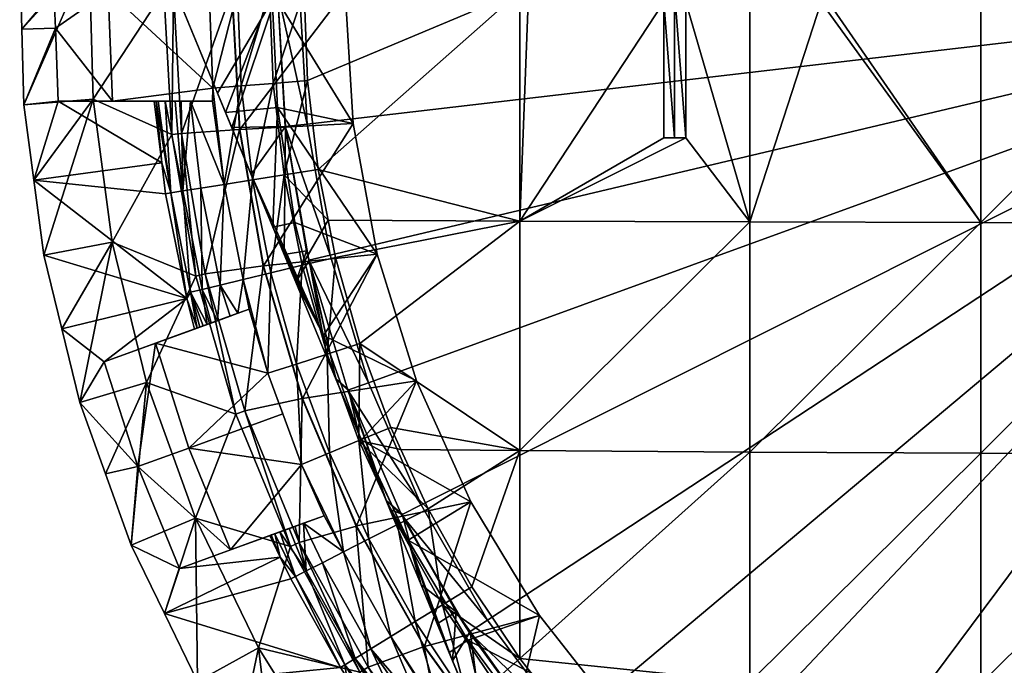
# Model space of a CAD drawing. Extents: x -0.0194 to 0.0194, y -0.0195 to 0.0195.
# Tile 2 of 13: x -0.0194 to -0.006, y -0.0092 to -0.0004. Entities that reach past the tile are written whole.
import ezdxf

# ---------------------------------------------------------------- set-up
doc = ezdxf.new("R2010")
doc.units = 0
doc.layers.add('mesh', color=7, linetype='CONTINUOUS')

msp = doc.modelspace()

# ---------------------------------------------------------------- meshes
at = {"layer": 'mesh'}
mesh = msp.add_polyface(dxfattribs=at)
corners = [(-0.015519, 0.001814, 0.000587), (-0.015625, 0, 0.000587), (0, 0, 0.000587), (-0.009473, -0.003148, 0.049913), (-0.01035, -0.00015, 0.049875), (-0.009473, -0.00015, 0.049958), (-0.01035, -0.002, 0.049855), (-0.0085, -0.00015, 0.05005), (-0.0085, 0, 0.050051), (-0.006321, -0.003156, 0.050163), (-0.003162, -0.00316, 0.050313), (-0.003162, 0, 0.050362), (0, 0, 0.050413), (-0.006321, 0, 0.050213), (-0.0085, 0.00015, 0.05005), (0, 0.003162, 0.050362), (-0.003162, 0.00316, 0.050313), (-0.006321, 0.003156, 0.050163), (-0.01035, -0.002, 0.050155), (-0.01035, -0.00015, 0.050175), (-0.0085, -0.00015, 0.05035), (-0.0085, 0.00015, 0.05035), (-0.0085, 0, 0.050351), (-0.01035, 0.00015, 0.050175), (-0.009473, 0.00015, 0.049958), (-0.01035, 0.00015, 0.049875), (-0.01035, 0.002, 0.049855), (-0.01065, -0.00015, 0.050144), (-0.010502, -0.002, 0.050139), (-0.01065, -0.002, 0.050124), (-0.010502, 0, 0.05016), (-0.01065, 0.002, 0.050124), (-0.01065, 0.00015, 0.050144)]
mesh.append_faces([[corners[k] for k in face] for face in [(0, 1, 2, 2), (3, 4, 5, 5), (3, 6, 4, 4), (7, 3, 5, 5), (8, 9, 7, 7), (10, 11, 12, 12), (9, 13, 11, 11), (8, 13, 9, 9), (8, 14, 13, 13), (11, 15, 12, 12), (13, 16, 11, 11), (14, 17, 13, 13), (18, 4, 6, 6), (18, 19, 4, 4), (5, 20, 7, 7), (5, 19, 20, 20), (4, 19, 5, 5), (8, 21, 14, 14), (8, 22, 21, 21), (7, 22, 8, 8), (7, 20, 22, 22), (23, 14, 21, 21), (23, 24, 14, 14), (25, 24, 23, 23), (23, 26, 25, 25), (27, 28, 29, 29), (27, 30, 28, 28), (31, 30, 32, 32), (21, 30, 23, 23), (21, 22, 30, 30), (19, 22, 20, 20), (19, 30, 22, 22), (18, 30, 19, 19), (18, 28, 30, 30)]])
mesh = msp.add_polyface(dxfattribs=at)
corners = [(0, 0, 0.000587), (-0.015519, -0.001814, 0.000587), (-0.015204, -0.003603, 0.000587), (-0.015625, 0, 0.000587), (-0.014683, -0.005344, 0.000587), (-0.013963, -0.007012, 0.000587), (-0.012345, -0.008521, 0.010588), (-0.013282, -0.006971, 0.018237), (-0.012345, -0.008521, 0.018237), (-0.013282, -0.006971, 0.010588), (-0.012616, -0.003137, 0.049564), (-0.01065, -0.002, 0.049824), (-0.01035, -0.002, 0.049855), (-0.01065, -0.00015, 0.049844), (-0.0125, -0.00015, 0.049628), (-0.012616, 0, 0.049613), (-0.01065, 0.002, 0.049824), (-0.01065, 0.00015, 0.049844), (-0.0125, 0.00015, 0.049628), (-0.0125, 0, 0.049628), (-0.012616, 0.003137, 0.049564), (-0.012616, -0.00627, 0.049415), (-0.009473, -0.003148, 0.049913), (-0.0148, -0.004809, 0.049194), (-0.01065, -0.00015, 0.050144), (-0.01065, -0.002, 0.050124), (-0.01065, 0.002, 0.050124), (-0.01065, 0.00015, 0.050144), (-0.0125, 0.00015, 0.049928), (-0.0125, -0.00015, 0.049928), (-0.0125, 0, 0.049928), (-0.010502, 0, 0.05016), (-0.013917, -0.008944, 0.018237), (-0.014137, -0.007492, 0.010588), (-0.012616, -0.009107, 0.049194), (-0.013268, -0.008131, 0.049194), (-0.009473, -0.006292, 0.049764)]
mesh.append_faces([[corners[k] for k in face] for face in [(0, 1, 2, 2), (0, 3, 1, 1), (0, 4, 5, 5), (6, 7, 8, 8), (9, 7, 6, 6), (10, 11, 12, 12), (13, 11, 10, 10), (10, 14, 13, 13), (10, 15, 14, 14), (16, 17, 18, 18), (15, 19, 14, 14), (15, 18, 19, 19), (20, 18, 15, 15), (21, 10, 22, 22), (23, 10, 21, 21), (24, 11, 13, 13), (24, 25, 11, 11), (26, 27, 17, 17), (27, 18, 17, 17), (27, 28, 18, 18), (19, 29, 14, 14), (19, 30, 29, 29), (18, 30, 19, 19), (18, 28, 30, 30), (29, 13, 14, 14), (29, 24, 13, 13), (29, 31, 24, 24), (29, 30, 31, 31), (27, 30, 28, 28), (27, 31, 30, 30), (7, 32, 8, 8), (6, 33, 9, 9), (21, 34, 35, 35), (36, 34, 21, 21)]])
mesh = msp.add_polyface(dxfattribs=at)
corners = [(-0.016, 0, 0.010588), (-0.016632, -0.001658, 0.010175), (-0.017318, 0, 0.009826), (-0.016933, 0.000931, 0.003184), (-0.017318, 0, 0.003392), (-0.016632, 0.001658, 0.010175), (-0.017211, -0.000259, 0.003331), (-0.016741, -0.001393, 0.003092), (-0.015925, 0, 0.002587), (-0.019388, -0.001552, 0.012863), (-0.018956, -0.000505, 0.021912), (-0.018917, -0.0015, 0.021912), (-0.019416, -0.000517, 0.012863), (-0.018976, 0, 0.021912), (-0.019443, 0.000518, 0.012863), (-0.018917, 0.0015, 0.021912), (-0.018493, 0.000492, 0.011913), (-0.018441, -0.001476, 0.011913), (-0.018174, -0.0015, 0.022652), (-0.018236, 0, 0.022652), (-0.017475, 0, 0.011913), (-0.017365, -0.001957, 0.011913), (-0.017365, 0.001957, 0.011913), (-0.017344, 0, 0.019412), (-0.017235, -0.001942, 0.019412), (-0.017235, 0.001942, 0.019412), (-0.016549, 0, 0.019412), (-0.016442, 0.001886, 0.019412), (-0.016469, 0, 0.048862), (-0.016806, -0.001323, 0.048571), (-0.016858, 0, 0.048571), (-0.016812, -0.0015, 0.048552), (-0.018174, 0.0015, 0.022652), (-0.016806, 0.001323, 0.048571)]
mesh.append_faces([[corners[k] for k in face] for face in [(0, 1, 2, 2), (3, 2, 4, 4), (3, 5, 2, 2), (4, 2, 1, 1), (1, 6, 4, 4), (1, 7, 6, 6), (4, 8, 3, 3), (9, 10, 11, 11), (12, 10, 9, 9), (12, 13, 10, 10), (14, 13, 12, 12), (14, 15, 13, 13), (16, 9, 17, 17), (16, 12, 9, 9), (16, 14, 12, 12), (10, 18, 11, 11), (10, 19, 18, 18), (19, 13, 15, 15), (10, 13, 19, 19), (20, 17, 21, 21), (20, 16, 17, 17), (22, 16, 20, 20), (23, 21, 24, 24), (23, 20, 21, 21), (25, 20, 23, 23), (25, 22, 20, 20), (26, 23, 24, 24), (27, 25, 23, 23), (28, 29, 30, 30), (29, 31, 18, 18), (19, 29, 18, 18), (19, 30, 29, 29), (32, 30, 19, 19), (32, 33, 30, 30)]])
mesh = msp.add_polyface(dxfattribs=at)
corners = [(-0.015, 0, 0.010588), (-0.016, 0, 0.010588), (-0.015921, 0.001587, 0.010588), (-0.014891, -0.001808, 0.010588), (-0.015921, -0.001587, 0.010588), (-0.017318, 0, 0.009826), (-0.016632, -0.001658, 0.010175), (-0.017318, 0, 0.003392), (-0.017211, -0.000259, 0.003331), (-0.015925, 0, 0.002587), (-0.016741, -0.001393, 0.003092), (-0.016547, -0.001861, 0.003013), (-0.015817, -0.001849, 0.000887), (-0.015519, -0.001814, 0.000587), (-0.015925, 0, 0.000887), (-0.015625, 0, 0.000587), (-0.015817, 0.001849, 0.000887), (-0.015982, 0.001258, 0.049072), (-0.016469, 0, 0.048862), (-0.016418, 0.001292, 0.048862), (-0.016031, 0, 0.049072), (-0.016418, -0.001292, 0.048862), (-0.015982, -0.001258, 0.049072), (-0.015561, 0, 0.049194), (-0.015513, -0.001221, 0.049194), (-0.015513, 0.001221, 0.049194), (-0.016549, 0, 0.019412), (-0.017235, -0.001942, 0.019412), (-0.016442, -0.001886, 0.019412), (-0.016442, 0.001886, 0.019412), (-0.017344, 0, 0.019412), (-0.016436, -0.001886, 0.018237), (-0.016544, 0, 0.018237), (-0.015, 0, 0.018237), (-0.014891, -0.001808, 0.018237), (-0.014891, 0.001808, 0.018237), (-0.016436, 0.001886, 0.018237), (-0.015814, -0.001848, 0.002587), (-0.015814, 0.001848, 0.002587), (-0.016858, 0, 0.048571), (-0.016806, -0.001323, 0.048571)]
mesh.append_faces([[corners[k] for k in face] for face in [(0, 1, 2, 2), (3, 4, 1, 1), (1, 5, 2, 2), (4, 6, 1, 1), (7, 8, 9, 9), (9, 10, 11, 11), (8, 10, 9, 9), (12, 13, 14, 14), (14, 15, 16, 16), (14, 13, 15, 15), (17, 18, 19, 19), (20, 18, 17, 17), (20, 21, 18, 18), (22, 21, 20, 20), (22, 23, 24, 24), (20, 23, 22, 22), (20, 25, 23, 23), (17, 25, 20, 20), (26, 27, 28, 28), (29, 30, 26, 26), (28, 31, 26, 26), (26, 32, 29, 29), (26, 31, 32, 32), (33, 31, 34, 34), (33, 32, 31, 31), (35, 32, 33, 33), (35, 36, 32, 32), (9, 11, 37, 37), (16, 38, 14, 14), (14, 37, 12, 12), (14, 9, 37, 37), (38, 9, 14, 14), (18, 39, 19, 19), (21, 40, 18, 18)]])
mesh = msp.add_polyface(dxfattribs=at)
corners = [(-0.014891, -0.001808, 0.010588), (-0.016, 0, 0.010588), (-0.015, 0, 0.010588), (-0.014564, -0.00359, 0.010588), (-0.015921, -0.001587, 0.010588), (-0.015496, -0.003673, 0.000887), (-0.014683, -0.005344, 0.000587), (-0.015204, -0.003603, 0.000587), (-0.014965, -0.005447, 0.000887), (-0.013963, -0.007012, 0.000587), (-0.014025, -0.005319, 0.010588), (-0.014564, -0.00359, 0.018237), (-0.014025, -0.005319, 0.018237), (-0.014891, -0.001808, 0.018237), (-0.015, 0, 0.018237), (-0.014891, 0.001808, 0.018237), (-0.014891, 0.001808, 0.010588), (-0.015131, -0.003633, 0.049194), (-0.0148, -0.004809, 0.049194), (-0.015247, -0.004954, 0.049072), (-0.014811, -0.006135, 0.049072), (-0.014377, -0.005955, 0.049194), (-0.012616, -0.003137, 0.049564), (-0.015232, -0.003125, 0.049194), (-0.01537, -0.002434, 0.049194), (-0.012616, -0.00627, 0.049415), (-0.015513, -0.001221, 0.049194), (-0.015561, 0, 0.049194), (-0.012616, 0, 0.049613), (-0.015513, 0.001221, 0.049194), (-0.015582, -0.005559, 0.018237), (-0.016114, -0.003747, 0.018237), (-0.015295, -0.004699, 0.010588), (-0.014782, -0.006123, 0.010588), (-0.015243, -0.005011, 0.002657), (-0.015126, -0.005292, 0.00265), (-0.014815, -0.006043, 0.002631), (-0.014955, -0.005443, 0.002587)]
mesh.append_faces([[corners[k] for k in face] for face in [(0, 1, 2, 2), (3, 4, 0, 0), (5, 6, 7, 7), (8, 6, 5, 5), (8, 9, 6, 6), (10, 11, 12, 12), (3, 11, 10, 10), (3, 13, 11, 11), (0, 13, 3, 3), (0, 14, 13, 13), (2, 14, 0, 0), (2, 15, 14, 14), (16, 15, 2, 2), (17, 18, 19, 19), (18, 20, 19, 19), (18, 21, 20, 20), (22, 23, 24, 24), (22, 17, 23, 23), (25, 21, 18, 18), (26, 27, 28, 28), (27, 29, 28, 28), (24, 28, 22, 22), (24, 26, 28, 28), (18, 17, 22, 22), (11, 30, 12, 12), (13, 31, 11, 11), (10, 32, 3, 3), (10, 33, 32, 32), (33, 34, 32, 32), (33, 35, 34, 34), (33, 36, 35, 35), (37, 35, 36, 36), (5, 35, 8, 8), (35, 37, 8, 8)]])
mesh = msp.add_polyface(dxfattribs=at)
corners = [(0, 0, 0.000587), (-0.013963, -0.007012, 0.000587), (-0.013054, -0.008586, 0.000587), (-0.015204, -0.003603, 0.000587), (-0.014683, -0.005344, 0.000587), (-0.010723, -0.011365, 0.000587), (-0.009331, -0.012533, 0.000587), (-0.011969, -0.010044, 0.000587), (-0.007812, -0.013532, 0.000587), (-0.006189, -0.014347, 0.000587), (-0.004481, -0.014969, 0.000587), (-0.002713, -0.015388, 0.000587), (-0.011228, -0.009947, 0.010588), (-0.011228, -0.009947, 0.018237), (-0.009947, -0.011228, 0.010588), (-0.011003, -0.011003, 0.049194), (-0.011833, -0.010106, 0.049194), (-0.009473, -0.00943, 0.049515), (-0.006321, -0.009454, 0.049764), (-0.009473, -0.012332, 0.049194), (-0.012616, -0.003137, 0.049564), (-0.01035, -0.002, 0.049855), (-0.009473, -0.003148, 0.049913), (-0.0085, -0.00015, 0.05005), (-0.006321, -0.003156, 0.050163), (-0.003162, -0.01261, 0.049564), (-0.003162, -0.009468, 0.049913), (0, -0.009473, 0.049963), (-0.006321, -0.012591, 0.049415), (-0.003162, -0.00316, 0.050313), (0, 0, 0.050413), (0, -0.003162, 0.050362), (-0.003162, 0, 0.050362), (0, -0.006321, 0.050213), (-0.003162, -0.006317, 0.050163), (-0.006321, -0.006308, 0.050013), (-0.009473, -0.006292, 0.049764), (-0.012616, -0.00627, 0.049415), (-0.010502, -0.002, 0.050139), (-0.01065, -0.002, 0.049824), (-0.01065, -0.002, 0.050124), (-0.01035, -0.002, 0.050155), (-0.012616, -0.009107, 0.049194)]
mesh.append_faces([[corners[k] for k in face] for face in [(0, 1, 2, 2), (3, 4, 0, 0), (0, 5, 6, 6), (0, 7, 5, 5), (2, 7, 0, 0), (0, 8, 9, 9), (6, 8, 0, 0), (10, 11, 0, 0), (12, 13, 14, 14), (15, 16, 17, 17), (18, 19, 17, 17), (20, 21, 22, 22), (23, 24, 22, 22), (25, 26, 27, 27), (28, 18, 26, 26), (29, 30, 31, 31), (24, 32, 29, 29), (26, 33, 27, 27), (26, 34, 33, 33), (18, 34, 26, 26), (18, 35, 34, 34), (17, 35, 18, 18), (17, 36, 35, 35), (34, 31, 33, 33), (34, 29, 31, 31), (35, 29, 34, 34), (35, 24, 29, 29), (36, 24, 35, 35), (36, 22, 24, 24), (37, 22, 36, 36), (38, 39, 40, 40), (38, 21, 39, 39), (41, 21, 38, 38), (42, 36, 17, 17)]])
mesh = msp.add_polyface(dxfattribs=at)
corners = [(-0.001808, -0.014891, 0.010588), (-0.003158, -0.015685, 0.010588), (-0.00359, -0.014564, 0.010588), (-0.001587, -0.015921, 0.010588), (0, -0.015, 0.010588), (-0.003544, -0.015526, 0.002587), (-0.004561, -0.015233, 0.002587), (-0.004141, -0.015603, 0.002713), (-0.004567, -0.015256, 0.000887), (-0.002765, -0.015683, 0.000887), (-0.002713, -0.015388, 0.000587), (-0.004481, -0.014969, 0.000587), (-0.000909, -0.015599, 0.000587), (0, 0, 0.000587), (-0.006189, -0.014347, 0.000587), (-0.001808, -0.014891, 0.018237), (0, -0.015, 0.018237), (-0.00359, -0.014564, 0.018237), (-0.005319, -0.014025, 0.018237), (-0.003742, -0.015588, 0.049072), (-0.003162, -0.015225, 0.049194), (-0.002434, -0.01537, 0.049194), (-0.003633, -0.015131, 0.049194), (-0.004809, -0.0148, 0.049194), (-0.001258, -0.015982, 0.049072), (-0.001221, -0.015513, 0.049194), (-0.002508, -0.015834, 0.049072), (0, -0.012616, 0.049613), (-0.003162, -0.01261, 0.049564), (0, -0.009473, 0.049963), (-0.006321, -0.012591, 0.049415), (-0.003162, -0.009468, 0.049913), (-0.001416, -0.016483, 0.018237), (-0.003285, -0.016214, 0.018237), (-0.005112, -0.015734, 0.018237), (-0.004699, -0.015295, 0.010588), (-0.003219, -0.015985, 0.010411), (-0.00361, -0.015823, 0.002769)]
mesh.append_faces([[corners[k] for k in face] for face in [(0, 1, 2, 2), (0, 3, 1, 1), (4, 3, 0, 0), (5, 6, 7, 7), (8, 5, 9, 9), (8, 6, 5, 5), (8, 10, 11, 11), (9, 10, 8, 8), (9, 12, 10, 10), (13, 14, 11, 11), (13, 10, 12, 12), (4, 15, 16, 16), (0, 15, 4, 4), (0, 17, 15, 15), (2, 17, 0, 0), (2, 18, 17, 17), (19, 20, 21, 21), (19, 22, 20, 20), (23, 22, 19, 19), (24, 21, 25, 25), (26, 19, 21, 21), (27, 21, 28, 28), (27, 25, 21, 21), (28, 22, 23, 23), (28, 20, 22, 22), (21, 20, 28, 28), (28, 29, 27, 27), (30, 31, 28, 28), (17, 32, 15, 15), (18, 33, 17, 17), (18, 34, 33, 33), (1, 35, 2, 2), (1, 36, 35, 35), (35, 37, 7, 7)]])
mesh = msp.add_polyface(dxfattribs=at)
corners = [(-0.014564, -0.00359, 0.010588), (-0.015685, -0.003158, 0.010588), (-0.015921, -0.001587, 0.010588), (-0.015985, -0.003219, 0.010411), (-0.016632, -0.001658, 0.010175), (-0.016741, -0.001393, 0.003092), (-0.016547, -0.001861, 0.003013), (-0.016282, -0.002502, 0.002904), (-0.015817, -0.001849, 0.000887), (-0.015526, -0.003544, 0.002587), (-0.015496, -0.003673, 0.000887), (-0.015204, -0.003603, 0.000587), (-0.015519, -0.001814, 0.000587), (-0.016266, -0.002576, 0.048862), (-0.01665, -0.002637, 0.048571), (-0.016418, -0.001292, 0.048862), (-0.015982, -0.001258, 0.049072), (-0.015834, -0.002508, 0.049072), (-0.01537, -0.002434, 0.049194), (-0.015232, -0.003125, 0.049194), (-0.015513, -0.001221, 0.049194), (-0.015588, -0.003742, 0.049072), (-0.016014, -0.003845, 0.048862), (-0.016392, -0.003935, 0.048571), (-0.016708, -0.004011, 0.04821), (-0.016972, -0.002688, 0.04821), (-0.016442, -0.001886, 0.019412), (-0.016909, -0.003859, 0.019412), (-0.016119, -0.003748, 0.019412), (-0.017235, -0.001942, 0.019412), (-0.016114, -0.003747, 0.018237), (-0.016436, -0.001886, 0.018237), (-0.014891, -0.001808, 0.018237), (-0.015295, -0.004699, 0.010588), (-0.01583, -0.003593, 0.002765), (-0.015814, -0.001848, 0.002587), (-0.017113, -0.0015, 0.048207), (-0.016812, -0.0015, 0.048552), (-0.016806, -0.001323, 0.048571)]
mesh.append_faces([[corners[k] for k in face] for face in [(0, 1, 2, 2), (2, 3, 4, 4), (1, 3, 2, 2), (3, 5, 4, 4), (3, 6, 5, 5), (3, 7, 6, 6), (8, 9, 10, 10), (8, 11, 12, 12), (10, 11, 8, 8), (13, 14, 15, 15), (16, 13, 15, 15), (17, 13, 16, 16), (17, 18, 19, 19), (17, 20, 18, 18), (16, 20, 17, 17), (21, 17, 19, 19), (22, 13, 17, 17), (23, 14, 13, 13), (24, 25, 14, 14), (26, 27, 28, 28), (26, 29, 27, 27), (26, 30, 31, 31), (28, 30, 26, 26), (32, 31, 30, 30), (33, 7, 3, 3), (33, 34, 7, 7), (35, 34, 9, 9), (35, 7, 34, 34), (35, 6, 7, 7), (8, 35, 9, 9), (36, 14, 25, 25), (37, 14, 36, 36), (37, 38, 14, 14), (15, 14, 38, 38)]])
mesh = msp.add_polyface(dxfattribs=at)
corners = [(-0.018917, -0.0015, 0.021912), (-0.017502, -0.002344, 0.046856), (-0.019251, -0.002578, 0.012863), (-0.017605, -0.0015, 0.046856), (-0.019388, -0.001552, 0.012863), (-0.017451, -0.002764, 0.046856), (-0.018441, -0.001476, 0.011913), (-0.019113, -0.003604, 0.012863), (-0.01818, -0.003428, 0.011913), (-0.01738, -0.002753, 0.047336), (-0.017582, -0.0015, 0.047088), (-0.017458, -0.0015, 0.047578), (-0.017218, -0.002727, 0.047793), (-0.016951, -0.00407, 0.047793), (-0.016972, -0.002688, 0.04821), (-0.01711, -0.004108, 0.047336), (-0.018174, -0.0015, 0.022652), (-0.017365, -0.001957, 0.011913), (-0.017037, -0.003889, 0.011913), (-0.017235, -0.001942, 0.019412), (-0.016909, -0.003859, 0.019412), (-0.017163, -0.004193, 0.046856), (-0.017551, -0.0015, 0.047257), (-0.017322, -0.0015, 0.047885), (-0.017237, -0.0015, 0.048034), (-0.017113, -0.0015, 0.048207), (-0.016812, -0.0015, 0.048552)]
mesh.append_faces([[corners[k] for k in face] for face in [(0, 1, 2, 2), (0, 3, 1, 1), (4, 0, 2, 2), (1, 5, 2, 2), (6, 7, 8, 8), (6, 2, 7, 7), (6, 4, 2, 2), (9, 5, 1, 1), (10, 1, 3, 3), (10, 9, 1, 1), (9, 11, 12, 12), (13, 12, 14, 14), (15, 9, 12, 12), (3, 0, 16, 16), (17, 8, 18, 18), (17, 6, 8, 8), (19, 18, 20, 20), (19, 17, 18, 18), (2, 5, 21, 21), (22, 9, 10, 10), (9, 22, 11, 11), (12, 23, 24, 24), (11, 23, 12, 12), (25, 12, 24, 24), (25, 14, 12, 12), (21, 5, 9, 9), (10, 3, 22, 22), (25, 16, 26, 26), (16, 22, 3, 3), (16, 11, 22, 22), (23, 11, 16, 16), (16, 24, 23, 23), (25, 24, 16, 16)]])
mesh = msp.add_polyface(dxfattribs=at)
corners = [(-0.015489, -0.003671, 0.002587), (-0.015673, -0.003971, 0.002728), (-0.015243, -0.005011, 0.002657), (-0.015526, -0.003544, 0.002587), (-0.015496, -0.003673, 0.000887), (-0.016392, -0.003935, 0.048571), (-0.016467, -0.004397, 0.048383), (-0.016708, -0.004011, 0.04821), (-0.015588, -0.003742, 0.049072), (-0.015232, -0.003125, 0.049194), (-0.015131, -0.003633, 0.049194), (-0.016014, -0.003845, 0.048862), (-0.015834, -0.002508, 0.049072), (-0.016266, -0.002576, 0.048862), (-0.01665, -0.002637, 0.048571), (-0.016311, -0.004341, 0.048552), (-0.015663, -0.005089, 0.048862), (-0.015247, -0.004954, 0.049072), (-0.015215, -0.006302, 0.048862), (-0.017591, -0.004806, 0.022652), (-0.016909, -0.003859, 0.019412), (-0.016494, -0.005772, 0.011913), (-0.016371, -0.005728, 0.019412), (-0.016119, -0.003748, 0.019412), (-0.015587, -0.005561, 0.019412), (-0.015582, -0.005559, 0.018237), (-0.016114, -0.003747, 0.018237), (-0.014564, -0.00359, 0.018237), (-0.014564, -0.00359, 0.010588), (-0.015295, -0.004699, 0.010588), (-0.015685, -0.003158, 0.010588), (-0.015985, -0.003219, 0.010411), (-0.01583, -0.003593, 0.002765), (-0.015126, -0.005292, 0.00265), (-0.016569, -0.004434, 0.048252), (-0.016744, -0.004498, 0.047974), (-0.016053, -0.005216, 0.048552), (-0.015594, -0.006459, 0.048552)]
mesh.append_faces([[corners[k] for k in face] for face in [(0, 1, 2, 2), (3, 1, 0, 0), (3, 0, 4, 4), (5, 6, 7, 7), (8, 9, 10, 10), (11, 12, 8, 8), (5, 13, 11, 11), (7, 14, 5, 5), (5, 15, 6, 6), (8, 16, 11, 11), (8, 17, 16, 16), (10, 17, 8, 8), (17, 18, 16, 16), (19, 6, 15, 15), (20, 21, 22, 22), (23, 22, 24, 24), (23, 20, 22, 22), (23, 25, 26, 26), (24, 25, 23, 23), (27, 26, 25, 25), (28, 29, 30, 30), (30, 29, 31, 31), (29, 1, 32, 32), (29, 2, 1, 1), (0, 2, 33, 33), (3, 32, 1, 1), (4, 0, 33, 33), (7, 6, 34, 34), (7, 34, 35, 35), (5, 36, 15, 15), (11, 36, 5, 5), (11, 16, 36, 36), (16, 37, 36, 36), (36, 19, 15, 15)]])
mesh = msp.add_polyface(dxfattribs=at)
corners = [(-0.018868, -0.00461, 0.012863), (-0.018289, -0.00506, 0.021912), (-0.018622, -0.005615, 0.012863), (-0.01818, -0.003428, 0.011913), (-0.017712, -0.005341, 0.011913), (-0.019113, -0.003604, 0.012863), (-0.016708, -0.004011, 0.04821), (-0.016744, -0.004498, 0.047974), (-0.016951, -0.00407, 0.047793), (-0.01711, -0.004108, 0.047336), (-0.016939, -0.004569, 0.047512), (-0.016983, -0.004585, 0.047335), (-0.016883, -0.004549, 0.047673), (-0.016829, -0.004529, 0.047791), (-0.017018, -0.004598, 0.047189), (-0.016972, -0.002688, 0.04821), (-0.017218, -0.002727, 0.047793), (-0.017591, -0.004806, 0.022652), (-0.017056, -0.004612, 0.046856), (-0.017037, -0.003889, 0.011913), (-0.016494, -0.005772, 0.011913), (-0.016909, -0.003859, 0.019412), (-0.017163, -0.004193, 0.046856), (-0.019251, -0.002578, 0.012863), (-0.01738, -0.002753, 0.047336), (-0.016569, -0.004434, 0.048252), (-0.016467, -0.004397, 0.048383), (-0.016053, -0.005216, 0.048552), (-0.017136, -0.006237, 0.022652)]
mesh.append_faces([[corners[k] for k in face] for face in [(0, 1, 2, 2), (3, 2, 4, 4), (3, 0, 2, 2), (3, 5, 0, 0), (6, 7, 8, 8), (9, 10, 11, 11), (9, 12, 10, 10), (8, 12, 9, 9), (8, 13, 12, 12), (7, 13, 8, 8), (14, 9, 11, 11), (8, 15, 6, 6), (9, 16, 8, 8), (13, 7, 17, 17), (18, 17, 1, 1), (18, 11, 17, 17), (14, 11, 18, 18), (17, 12, 13, 13), (17, 10, 12, 12), (11, 10, 17, 17), (19, 4, 20, 20), (19, 3, 4, 4), (21, 19, 20, 20), (22, 18, 1, 1), (0, 22, 1, 1), (5, 22, 0, 0), (23, 22, 5, 5), (14, 22, 9, 9), (18, 22, 14, 14), (22, 24, 9, 9), (17, 25, 26, 26), (17, 7, 25, 25), (27, 28, 17, 17)]])
mesh = msp.add_polyface(dxfattribs=at)
corners = [(-0.017712, -0.005341, 0.011913), (-0.01792, -0.007563, 0.012863), (-0.017044, -0.007193, 0.011913), (-0.018271, -0.006589, 0.012863), (-0.018622, -0.005615, 0.012863), (-0.016494, -0.005772, 0.011913), (-0.015744, -0.007582, 0.011913), (-0.016371, -0.005728, 0.019412), (-0.015626, -0.007525, 0.019412), (-0.015587, -0.005561, 0.019412), (-0.014846, -0.007299, 0.018237), (-0.015582, -0.005559, 0.018237), (-0.017832, -0.00649, 0.021912), (-0.017263, -0.007879, 0.021912), (-0.018289, -0.00506, 0.021912), (-0.015532, -0.007914, 0.047793), (-0.015764, -0.007334, 0.047885), (-0.015684, -0.007305, 0.048034), (-0.015568, -0.007263, 0.048207), (-0.015285, -0.00716, 0.048552), (-0.015021, -0.007653, 0.048571), (-0.015594, -0.006459, 0.048552), (-0.015215, -0.006302, 0.048862), (-0.016053, -0.005216, 0.048552), (-0.015849, -0.005768, 0.048552), (-0.015663, -0.005089, 0.048862), (-0.016565, -0.007626, 0.022652), (-0.017136, -0.006237, 0.022652), (-0.017591, -0.004806, 0.022652), (-0.016008, -0.007423, 0.047088), (-0.01603, -0.007431, 0.046856), (-0.015958, -0.007405, 0.047335), (-0.015892, -0.00738, 0.047578)]
mesh.append_faces([[corners[k] for k in face] for face in [(0, 1, 2, 2), (0, 3, 1, 1), (0, 4, 3, 3), (5, 2, 6, 6), (5, 0, 2, 2), (7, 6, 8, 8), (7, 5, 6, 6), (9, 7, 8, 8), (9, 10, 11, 11), (1, 12, 13, 13), (3, 12, 1, 1), (4, 12, 3, 3), (4, 14, 12, 12), (15, 16, 17, 17), (18, 15, 17, 17), (19, 20, 18, 18), (21, 20, 19, 19), (22, 20, 21, 21), (23, 21, 24, 24), (25, 22, 21, 21), (12, 26, 13, 13), (12, 27, 26, 26), (12, 28, 27, 27), (14, 28, 12, 12), (29, 30, 31, 31), (18, 26, 19, 19), (26, 31, 30, 30), (26, 32, 31, 31), (26, 17, 16, 16), (18, 17, 26, 26), (24, 27, 23, 23), (21, 27, 24, 24), (21, 26, 27, 27), (19, 26, 21, 21)]])
mesh = msp.add_polyface(dxfattribs=at)
corners = [(-0.013282, -0.006971, 0.010588), (-0.014782, -0.006123, 0.010588), (-0.014025, -0.005319, 0.010588), (-0.01422, -0.007141, 0.002587), (-0.014389, -0.007073, 0.00265), (-0.013961, -0.008105, 0.002713), (-0.014231, -0.007147, 0.000887), (-0.013484, -0.008473, 0.002587), (-0.013963, -0.007012, 0.000587), (-0.014965, -0.005447, 0.000887), (-0.013054, -0.008586, 0.000587), (-0.014025, -0.005319, 0.018237), (-0.013282, -0.006971, 0.018237), (-0.015215, -0.006302, 0.048862), (-0.014674, -0.007477, 0.048862), (-0.015021, -0.007653, 0.048571), (-0.014811, -0.006135, 0.049072), (-0.014284, -0.007278, 0.049072), (-0.015247, -0.004954, 0.049072), (-0.013865, -0.007065, 0.049194), (-0.014238, -0.006256, 0.049194), (-0.014377, -0.005955, 0.049194), (-0.014042, -0.008605, 0.048862), (-0.013669, -0.008376, 0.049072), (-0.012616, -0.00627, 0.049415), (-0.013268, -0.008131, 0.049194), (-0.015587, -0.005561, 0.019412), (-0.015626, -0.007525, 0.019412), (-0.014851, -0.007302, 0.019412), (-0.014846, -0.007299, 0.018237), (-0.013917, -0.008944, 0.018237), (-0.015582, -0.005559, 0.018237), (-0.014137, -0.007492, 0.010588), (-0.014815, -0.006043, 0.002631), (-0.014438, -0.006953, 0.002648), (-0.014955, -0.005443, 0.002587)]
mesh.append_faces([[corners[k] for k in face] for face in [(0, 1, 2, 2), (3, 4, 5, 5), (6, 3, 7, 7), (6, 8, 9, 9), (6, 10, 8, 8), (0, 11, 12, 12), (2, 11, 0, 0), (13, 14, 15, 15), (16, 14, 13, 13), (16, 17, 14, 14), (18, 16, 13, 13), (16, 19, 17, 17), (16, 20, 19, 19), (21, 20, 16, 16), (17, 22, 14, 14), (19, 23, 17, 17), (24, 25, 19, 19), (24, 20, 21, 21), (19, 20, 24, 24), (26, 27, 28, 28), (28, 29, 26, 26), (28, 30, 29, 29), (11, 29, 12, 12), (11, 31, 29, 29), (0, 32, 1, 1), (32, 5, 4, 4), (32, 33, 1, 1), (32, 34, 33, 33), (4, 34, 32, 32), (35, 33, 34, 34), (34, 4, 3, 3), (9, 34, 6, 6), (9, 35, 34, 34), (34, 3, 6, 6)]])
mesh = msp.add_polyface(dxfattribs=at)
corners = [(-0.013579, -0.009027, 0.010411), (-0.013105, -0.010173, 0.002971), (-0.013533, -0.009139, 0.002821), (-0.01422, -0.007141, 0.002587), (-0.013961, -0.008105, 0.002713), (-0.013484, -0.008473, 0.002587), (-0.013293, -0.008742, 0.002587), (-0.013741, -0.008636, 0.002769), (-0.014231, -0.007147, 0.000887), (-0.013305, -0.008751, 0.000887), (-0.013054, -0.008586, 0.000587), (-0.014374, -0.008808, 0.048571), (-0.01397, -0.009764, 0.048383), (-0.014651, -0.008978, 0.04821), (-0.014196, -0.009953, 0.047974), (-0.014864, -0.009108, 0.047793), (-0.014975, -0.009369, 0.046856), (-0.015065, -0.009232, 0.046856), (-0.015003, -0.009194, 0.047336), (-0.015678, -0.007989, 0.047336), (-0.015532, -0.007914, 0.047793), (-0.01531, -0.007801, 0.04821), (-0.015021, -0.007653, 0.048571), (-0.014674, -0.007477, 0.048862), (-0.014042, -0.008605, 0.048862), (-0.014284, -0.007278, 0.049072), (-0.013669, -0.008376, 0.049072), (-0.013865, -0.007065, 0.049194), (-0.013268, -0.008131, 0.049194), (-0.013324, -0.00968, 0.048862), (-0.01297, -0.009423, 0.049072), (-0.015626, -0.007525, 0.019412), (-0.014797, -0.009297, 0.011913), (-0.014686, -0.009228, 0.019412), (-0.014851, -0.007302, 0.019412), (-0.013922, -0.008947, 0.019412), (-0.013917, -0.008944, 0.018237), (-0.012807, -0.010472, 0.018237), (-0.013282, -0.006971, 0.018237), (-0.014846, -0.007299, 0.018237), (-0.012345, -0.008521, 0.010588), (-0.013324, -0.008858, 0.010588), (-0.014137, -0.007492, 0.010588), (-0.013655, -0.009921, 0.048552)]
mesh.append_faces([[corners[k] for k in face] for face in [(0, 1, 2, 2), (3, 4, 5, 5), (5, 2, 6, 6), (5, 7, 2, 2), (4, 7, 5, 5), (8, 5, 9, 9), (5, 6, 9, 9), (9, 10, 8, 8), (11, 12, 13, 13), (13, 14, 15, 15), (16, 17, 18, 18), (19, 18, 17, 17), (20, 15, 18, 18), (21, 13, 15, 15), (22, 13, 21, 21), (22, 11, 13, 13), (23, 11, 22, 22), (23, 24, 11, 11), (25, 26, 24, 24), (27, 28, 26, 26), (26, 29, 24, 24), (26, 30, 29, 29), (31, 32, 33, 33), (34, 33, 35, 35), (34, 31, 33, 33), (35, 36, 34, 34), (35, 37, 36, 36), (38, 39, 36, 36), (40, 41, 42, 42), (41, 0, 42, 42), (42, 7, 4, 4), (42, 2, 7, 7), (0, 2, 42, 42), (24, 43, 11, 11)]])
mesh = msp.add_polyface(dxfattribs=at)
corners = [(-0.017263, -0.007879, 0.021912), (-0.015887, -0.007725, 0.046856), (-0.017467, -0.008494, 0.012863), (-0.01603, -0.007431, 0.046856), (-0.01792, -0.007563, 0.012863), (-0.016465, -0.010302, 0.012863), (-0.014975, -0.009369, 0.046856), (-0.015455, -0.01101, 0.021912), (-0.017014, -0.009425, 0.012863), (-0.015065, -0.009232, 0.046856), (-0.015743, -0.008021, 0.046856), (-0.016183, -0.008964, 0.011913), (-0.015916, -0.01118, 0.012863), (-0.015139, -0.010634, 0.011913), (-0.017044, -0.007193, 0.011913), (-0.015678, -0.007989, 0.047336), (-0.016008, -0.007423, 0.047088), (-0.015892, -0.00738, 0.047578), (-0.015532, -0.007914, 0.047793), (-0.015003, -0.009194, 0.047336), (-0.01531, -0.007801, 0.04821), (-0.014864, -0.009108, 0.047793), (-0.016565, -0.007626, 0.022652), (-0.014797, -0.009297, 0.011913), (-0.015744, -0.007582, 0.011913), (-0.015626, -0.007525, 0.019412), (-0.015958, -0.007405, 0.047335), (-0.015764, -0.007334, 0.047885), (-0.015568, -0.007263, 0.048207), (-0.015021, -0.007653, 0.048571)]
mesh.append_faces([[corners[k] for k in face] for face in [(0, 1, 2, 2), (0, 3, 1, 1), (4, 0, 2, 2), (5, 6, 7, 7), (8, 6, 5, 5), (8, 9, 6, 6), (2, 9, 8, 8), (2, 10, 9, 9), (1, 10, 2, 2), (11, 12, 13, 13), (11, 5, 12, 12), (11, 8, 5, 5), (14, 8, 11, 11), (14, 2, 8, 8), (14, 4, 2, 2), (15, 10, 1, 1), (1, 3, 16, 16), (15, 17, 18, 18), (15, 9, 10, 10), (18, 19, 15, 15), (20, 21, 18, 18), (3, 0, 22, 22), (23, 11, 13, 13), (24, 11, 23, 23), (24, 14, 11, 11), (25, 24, 23, 23), (15, 26, 17, 17), (1, 26, 15, 15), (16, 26, 1, 1), (17, 27, 18, 18), (28, 20, 18, 18), (28, 29, 20, 20), (27, 17, 22, 22)]])
mesh = msp.add_polyface(dxfattribs=at)
corners = [(-0.009947, -0.011228, 0.010588), (-0.011314, -0.011314, 0.010588), (-0.011228, -0.009947, 0.010588), (-0.013324, -0.008858, 0.010588), (-0.012345, -0.008521, 0.010588), (-0.01238, -0.010136, 0.010588), (-0.012933, -0.010588, 0.010175), (-0.013017, -0.010383, 0.00301), (-0.013579, -0.009027, 0.010411), (-0.012451, -0.009929, 0.002587), (-0.012186, -0.010225, 0.002587), (-0.013105, -0.010173, 0.002971), (-0.013293, -0.008742, 0.002587), (-0.013533, -0.009139, 0.002821), (-0.013305, -0.008751, 0.000887), (-0.012199, -0.010236, 0.000887), (-0.011261, -0.011261, 0.002587), (-0.011969, -0.010044, 0.000587), (-0.013054, -0.008586, 0.000587), (-0.010723, -0.011365, 0.000587), (-0.012345, -0.008521, 0.018237), (-0.011228, -0.009947, 0.018237), (-0.01297, -0.009423, 0.049072), (-0.012389, -0.0094, 0.049194), (-0.011833, -0.010106, 0.049194), (-0.01219, -0.010412, 0.049072), (-0.012523, -0.010696, 0.048862), (-0.013324, -0.00968, 0.048862), (-0.009473, -0.00943, 0.049515), (-0.013922, -0.008947, 0.019412), (-0.01356, -0.010814, 0.019412), (-0.012812, -0.010476, 0.019412), (-0.012807, -0.010472, 0.018237), (-0.013917, -0.008944, 0.018237), (-0.013669, -0.008376, 0.049072), (-0.013268, -0.008131, 0.049194), (-0.012616, -0.009107, 0.049194), (-0.012835, -0.010962, 0.048552), (-0.012926, -0.010846, 0.048552), (-0.013655, -0.009921, 0.048552)]
mesh.append_faces([[corners[k] for k in face] for face in [(0, 1, 2, 2), (2, 3, 4, 4), (2, 5, 3, 3), (1, 5, 2, 2), (5, 6, 3, 3), (7, 8, 6, 6), (9, 7, 10, 10), (9, 11, 7, 7), (12, 11, 9, 9), (12, 13, 11, 11), (14, 9, 15, 15), (14, 12, 9, 9), (15, 10, 16, 16), (9, 10, 15, 15), (14, 17, 18, 18), (15, 17, 14, 14), (15, 19, 17, 17), (2, 20, 21, 21), (4, 20, 2, 2), (22, 23, 24, 24), (25, 22, 24, 24), (26, 22, 25, 25), (26, 27, 22, 22), (28, 24, 23, 23), (29, 30, 31, 31), (20, 32, 21, 21), (20, 33, 32, 32), (34, 35, 36, 36), (36, 22, 34, 34), (22, 36, 23, 23), (37, 27, 26, 26), (38, 39, 37, 37), (28, 23, 36, 36)]])
mesh = msp.add_polyface(dxfattribs=at)
corners = [(-0.013324, -0.008858, 0.010588), (-0.012933, -0.010588, 0.010175), (-0.013579, -0.009027, 0.010411), (-0.013017, -0.010383, 0.00301), (-0.013105, -0.010173, 0.002971), (-0.014975, -0.009369, 0.046856), (-0.01445, -0.010167, 0.046856), (-0.015455, -0.01101, 0.021912), (-0.015003, -0.009194, 0.047336), (-0.014355, -0.010087, 0.047512), (-0.014391, -0.010117, 0.047335), (-0.01431, -0.010049, 0.047673), (-0.014864, -0.009108, 0.047793), (-0.014265, -0.010012, 0.047791), (-0.014196, -0.009953, 0.047974), (-0.014419, -0.010141, 0.047189), (-0.014374, -0.008808, 0.048571), (-0.013843, -0.009658, 0.048552), (-0.01397, -0.009764, 0.048383), (-0.014887, -0.010533, 0.022652), (-0.014686, -0.009228, 0.019412), (-0.013663, -0.010895, 0.011913), (-0.01356, -0.010814, 0.019412), (-0.014797, -0.009297, 0.011913), (-0.013922, -0.008947, 0.019412), (-0.012812, -0.010476, 0.019412), (-0.012807, -0.010472, 0.018237), (-0.014651, -0.008978, 0.04821), (-0.014053, -0.009834, 0.048252), (-0.013655, -0.009921, 0.048552), (-0.014042, -0.008605, 0.048862), (-0.013324, -0.00968, 0.048862), (-0.012835, -0.010962, 0.048552), (-0.012926, -0.010846, 0.048552)]
mesh.append_faces([[corners[k] for k in face] for face in [(0, 1, 2, 2), (3, 4, 2, 2), (5, 6, 7, 7), (8, 9, 10, 10), (8, 11, 9, 9), (12, 11, 8, 8), (12, 13, 11, 11), (14, 13, 12, 12), (15, 8, 10, 10), (15, 5, 8, 8), (6, 5, 15, 15), (16, 17, 18, 18), (19, 18, 17, 17), (13, 14, 19, 19), (6, 19, 7, 7), (6, 10, 19, 19), (15, 10, 6, 6), (19, 11, 13, 13), (19, 9, 11, 11), (10, 9, 19, 19), (20, 21, 22, 22), (20, 23, 21, 21), (24, 20, 22, 22), (25, 26, 24, 24), (27, 18, 28, 28), (27, 28, 14, 14), (16, 29, 17, 17), (30, 31, 29, 29), (32, 29, 31, 31), (19, 28, 18, 18), (19, 14, 28, 28), (19, 29, 33, 33), (17, 29, 19, 19)]])

doc.saveas('drawing.dxf')
